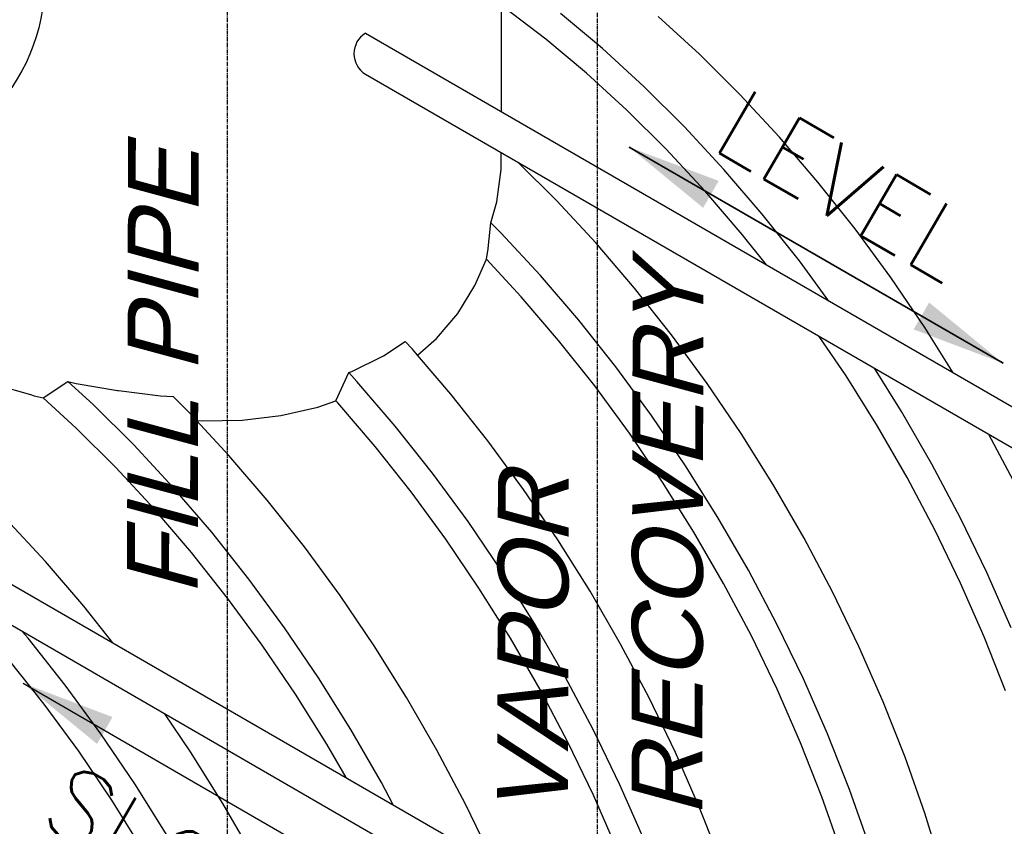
# Model space of a CAD drawing. Extents: x -17300 to -11339, y 1971 to 5059.
# Tile 54 of 81: x -13577 to -13452, y 3129 to 3232. Entities that reach past the tile are written whole.
import ezdxf
from ezdxf.enums import TextEntityAlignment as Align

# ---------------------------------------------------------------- set-up
doc = ezdxf.new("R2010")
doc.units = 0
doc.header["$MEASUREMENT"] = 0
doc.linetypes.add('CENTER1', pattern=[0.6625, 0.5, -0.075, 0.0125, -0.075])
doc.layers.get('0').update_dxf_attribs({"linetype": 'CONTINUOUS'})
for name, color, linetype in [('2946GM2$0$SHEET_NOTES', 3, 'CONTINUOUS'), ('ARNOTE', 3, 'CONTINUOUS'), ('CENTERLINE', 3, 'CENTER1'), ('PIPING-VENT-ISO', 3, 'CONTINUOUS'), ('TANK-SLOPE', 2, 'CONTINUOUS'), ('TEXT', 3, 'CONTINUOUS')]:
    doc.layers.add(name, color=color, linetype=linetype)
doc.styles.add('ISO1', font='SIMPFRAC.shx', dxfattribs={"width": 0.85, "oblique": 15})
doc.styles.add('SIMPFRAC', font='simpfrac')
doc.styles.add('SIMPLEX', font='simplex')
doc.dimstyles.new('DIM96', dxfattribs={"dimscale": 96, "dimtxt": 0.125, "dimasz": 0.125, "dimexe": 0.0625, "dimexo": 0.0625, "dimgap": 0.0625, "dimtad": 1, "dimdec": 4, "dimzin": 3, "dimdsep": 46, "dimlunit": 4, "dimtxsty": 'SIMPLEX', "dimcen": 0, "dimdle": 0.0625, "dimclrd": 3, "dimclre": 3, "dimclrt": 3, "dimadec": 0, "dimazin": 0, "dimtfac": 1, "dimtdec": 4, "dimtmove": 2, "dimatfit": 3, "dimfxl": 1, "dimfrac": 2, "dimtolj": 1, "dimtzin": 0, "dimarcsym": 0})

# ---------------------------------------------------------------- blocks, each defined once
blk = doc.blocks.new('KEY-DETAIL')
blk.add_line((-0.19113, 0), (0.19113, 0))
blk.add_circle((0, 0), 0.19113)
at = {"style": 'SIMPFRAC'}
for tag, p in [('DETAIL', (0, 0.1314)), ('SHEET', (0, -0.03584))]:
    blk.add_attdef(tag, text='', height=0.07812, dxfattribs=at).set_placement(p, align=Align.TOP_CENTER)
blk = doc.blocks.new('5-6 TANKS')
for p, q in [((75.637, 98.963), (75.637, 92.215)), ((78.459, 96.832), (75.827, 98.833)), ((82.064, 96.23), (79.39, 98.464)), ((88.231, 95.869), (85.599, 98.271)), ((81.06, 94.658), (78.459, 96.832)), ((84.695, 93.828), (82.064, 96.23)), ((90.809, 93.309), (88.231, 95.869)), ((83.62, 92.322), (81.06, 94.658)), ((87.274, 91.267), (84.695, 93.828)), ((93.324, 90.6), (90.809, 93.309)), ((86.127, 89.832), (83.62, 92.322)), ((89.789, 88.559), (87.274, 91.267)), ((95.766, 87.754), (93.324, 90.6)), ((75.637, 88.548), (75.637, 89.617)), ((88.573, 87.197), (86.127, 89.832)), ((79.142, 86.573), (76.686, 89.012)), ((75.356, 86.504), (75.637, 88.548)), ((92.23, 85.713), (89.789, 88.559)), ((98.124, 84.781), (95.766, 87.754)), ((90.948, 84.429), (88.573, 87.197)), ((74.971, 85.162), (75.356, 86.504)), ((81.657, 83.864), (79.142, 86.573)), ((74.797, 83.523), (74.971, 85.162)), ((75.606, 84.531), (74.971, 85.162)), ((94.589, 82.74), (92.23, 85.713)), ((78.121, 81.823), (75.606, 84.531)), ((100.391, 81.694), (98.124, 84.781)), ((92.491, 82.485), (90.948, 84.429)), ((74.694, 82.844), (74.795, 83.516)), ((74.795, 83.516), (74.797, 83.523)), ((84.098, 81.018), (81.657, 83.864)), ((73.965, 81.17), (74.694, 82.844)), ((76.906, 80.461), (74.694, 82.844)), ((96.458, 80.194), (94.589, 82.74)), ((80.563, 78.977), (78.121, 81.823)), ((102.556, 78.505), (100.391, 81.694)), ((72.87, 79.409), (73.965, 81.17)), ((86.457, 78.045), (84.098, 81.018)), ((79.281, 77.693), (76.906, 80.461)), ((71.525, 77.818), (72.87, 79.409)), ((82.921, 76.004), (80.563, 78.977)), ((104.355, 75.635), (102.556, 78.505)), ((68.142, 76.708), (69.522, 77.631)), ((69.99, 77.128), (69.522, 77.631)), ((70.318, 76.745), (71.525, 77.818)), ((81.575, 74.802), (79.281, 77.693)), ((88.723, 74.958), (86.457, 78.045)), ((97.553, 75.433), (95.843, 77.951)), ((70.318, 76.745), (69.99, 77.128)), ((66.142, 75.718), (68.142, 76.708)), ((72.431, 74.282), (70.318, 76.745)), ((85.188, 72.917), (82.921, 76.004)), ((101.076, 73.185), (99.361, 75.92)), ((65.116, 73.857), (65.935, 75.645)), ((65.935, 75.645), (66.142, 75.718)), ((66.454, 75.087), (65.935, 75.645)), ((99.552, 72.243), (97.553, 75.433)), ((43.305, 74.924), (45.714, 74.251)), ((46.51, 74.038), (48.09, 75.083)), ((48.09, 75.083), (48.615, 74.954)), ((49.694, 73.62), (48.09, 75.083)), ((48.615, 74.954), (51.242, 74.513)), ((51.242, 74.513), (51.306, 74.5)), ((51.306, 74.5), (53.983, 74.164)), ((68.896, 72.24), (66.454, 75.087)), ((83.779, 71.799), (81.575, 74.802)), ((90.889, 71.769), (88.723, 74.958)), ((45.714, 74.251), (45.938, 74.178)), ((45.938, 74.178), (46.51, 74.038)), ((48.618, 72.114), (46.51, 74.038)), ((53.983, 74.164), (54.768, 74.132)), ((55.807, 73.1), (54.768, 74.132)), ((63.964, 73.453), (65.116, 73.857)), ((65.239, 73.725), (65.116, 73.857)), ((74.79, 71.309), (72.431, 74.282)), ((52.272, 71.059), (49.694, 73.62)), ((61.633, 72.922), (63.964, 73.453)), ((67.614, 70.957), (65.239, 73.725)), ((56.265, 72.607), (55.807, 73.1)), ((56.265, 72.607), (56.292, 72.606)), ((58.322, 70.392), (56.265, 72.607)), ((56.292, 72.606), (56.615, 72.582)), ((56.615, 72.582), (59.175, 72.631)), ((59.175, 72.631), (61.633, 72.922)), ((87.353, 69.728), (85.188, 72.917)), ((103.014, 69.828), (101.076, 73.185)), ((51.125, 69.623), (48.618, 72.114)), ((71.254, 69.268), (68.896, 72.24)), ((101.437, 68.979), (99.552, 72.243)), ((85.885, 68.697), (83.779, 71.799)), ((92.944, 68.49), (90.889, 71.769)), ((108.361, 68.45), (106.625, 71.726)), ((54.787, 68.351), (52.272, 71.059)), ((69.908, 68.066), (67.614, 70.957)), ((77.056, 68.222), (74.79, 71.309)), ((60.764, 67.546), (58.322, 70.392)), ((53.572, 66.989), (51.125, 69.623)), ((89.409, 66.448), (87.353, 69.728)), ((104.826, 66.409), (103.014, 69.828)), ((73.521, 66.181), (71.254, 69.268)), ((103.199, 65.653), (101.437, 68.979)), ((57.228, 65.504), (54.787, 68.351)), ((87.885, 65.507), (85.885, 68.697)), ((94.882, 65.134), (92.944, 68.49)), ((72.112, 65.063), (69.908, 68.066)), ((79.221, 65.033), (77.056, 68.222)), ((55.946, 64.221), (53.572, 66.989)), ((63.122, 64.573), (60.764, 67.546)), ((46.655, 63.656), (44.14, 66.364)), ((91.346, 63.092), (89.409, 66.448)), ((106.505, 62.939), (104.826, 66.409)), ((75.686, 62.992), (73.521, 66.181)), ((59.587, 62.532), (57.228, 65.504)), ((89.769, 62.243), (87.885, 65.507)), ((96.694, 61.714), (94.882, 65.134)), ((104.833, 62.278), (103.199, 65.653)), ((65.389, 61.486), (63.122, 64.573)), ((74.218, 61.961), (72.112, 65.063)), ((81.277, 61.754), (79.221, 65.033)), ((58.24, 61.329), (55.946, 64.221)), ((49.097, 60.81), (46.655, 63.656)), ((77.741, 59.712), (75.686, 62.992)), ((93.158, 59.673), (91.346, 63.092)), ((108.045, 59.433), (106.505, 62.939)), ((61.853, 59.445), (59.587, 62.532)), ((91.532, 58.917), (89.769, 62.243)), ((106.331, 58.868), (104.833, 62.278)), ((67.554, 58.297), (65.389, 61.486)), ((76.217, 58.771), (74.218, 61.961)), ((83.215, 58.397), (81.277, 61.754)), ((98.373, 58.244), (96.694, 61.714)), ((50.944, 58.481), (49.097, 60.81)), ((60.445, 58.327), (58.24, 61.329)), ((79.679, 56.356), (77.741, 59.712)), ((94.838, 56.203), (93.158, 59.673)), ((45.561, 58.768), (45.183, 59.209)), ((64.019, 56.255), (61.853, 59.445)), ((93.165, 55.542), (91.532, 58.917)), ((107.688, 55.435), (106.331, 58.868)), ((47.92, 55.796), (45.561, 58.768)), ((62.551, 55.225), (60.445, 58.327)), ((69.61, 55.017), (67.554, 58.297)), ((78.102, 55.507), (76.217, 58.771)), ((85.027, 54.978), (83.215, 58.397)), ((99.914, 54.738), (98.373, 58.244)), ((46.573, 54.593), (44.279, 57.485)), ((81.491, 52.936), (79.679, 56.356)), ((50.186, 52.709), (47.92, 55.796)), ((66.074, 52.976), (64.019, 56.255)), ((96.378, 52.696), (94.838, 56.203)), ((64.55, 52.035), (62.551, 55.225)), ((79.865, 52.181), (78.102, 55.507)), ((94.664, 52.132), (93.165, 55.542)), ((48.778, 51.591), (46.573, 54.593)), ((71.547, 51.661), (69.61, 55.017)), ((86.706, 51.508), (85.027, 54.978)), ((101.309, 51.209), (99.914, 54.738)), ((55.887, 51.561), (54.247, 53.976)), ((52.351, 49.519), (50.186, 52.709)), ((68.012, 49.62), (66.074, 52.976)), ((83.171, 49.467), (81.491, 52.936)), ((97.773, 49.168), (96.378, 52.696)), ((65.771, 49.921), (64.55, 52.035)), ((81.498, 48.806), (79.865, 52.181)), ((96.02, 48.699), (94.664, 52.132)), ((50.884, 48.489), (48.778, 51.591)), ((57.942, 48.281), (55.887, 51.561)), ((73.359, 48.242), (71.547, 51.661)), ((88.246, 48.002), (86.706, 51.508)), ((102.553, 47.671), (101.309, 51.209)), ((54.407, 46.24), (52.351, 49.519)), ((68.77, 48.189), (68.012, 49.62)), ((84.711, 45.96), (83.171, 49.467)), ((99.017, 45.63), (97.773, 49.168)), ((52.883, 45.299), (50.884, 48.489)), ((59.88, 44.925), (57.942, 48.281)), ((75.039, 44.772), (73.359, 48.242)), ((82.996, 45.395), (81.498, 48.806)), ((97.23, 45.258), (96.02, 48.699)), ((89.641, 44.473), (88.246, 48.002)), ((103.641, 44.139), (102.553, 47.671))]:
    blk.add_line(p, q)

msp = doc.modelspace()

# ---------------------------------------------------------------- linework, layer by layer
at = {"layer": 'CENTERLINE', "color": 3, "linetype": 'CENTER1'}
for p, q in [((-13503.57, 3115.11), (-13503.57, 3266.94)), ((-13550.64, 3088.08), (-13550.64, 3239.77))]:
    msp.add_line(p, q, dxfattribs=at)
at = {"layer": 'PIPING-VENT-ISO'}
for p, q in [((-13533.1, 3229.84, 0), (-13394.75, 3149.97, 0)), ((-13533.09, 3224.64, 0), (-13431.96, 3166.25, 0)), ((-13625.76, 3187.36, 0), (-13512.01, 3121.68, 0)), ((-13625.75, 3182.16, 0), (-13516.71, 3119.2, 0))]:
    msp.add_line(p, q, dxfattribs=at)
msp.add_arc((-13531.5, 3227.24, 0), 3.05, 121.6007, 238.5298, dxfattribs=at)

# ---------------------------------------------------------------- block references
at = {"layer": '2946GM2$0$SHEET_NOTES'}
ref = msp.add_blockref('KEY-DETAIL', (-13597.99, 3236.56, 0), dxfattribs=dict(at, xscale=126.2697858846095, yscale=126.2697858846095, zscale=126.2697858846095))
ref.add_attrib('SHEET', 'GM5.0', dxfattribs={"layer": '0', "height": 9, "style": 'SIMPFRAC'}).set_placement((-13597.99, 3232.03, 0), align=Align.TOP_CENTER)
ref.add_attrib('DETAIL', '3', dxfattribs={"layer": '0', "height": 9, "style": 'SIMPFRAC'}).set_placement((-13597.99, 3253.15, 0), align=Align.TOP_CENTER)
at = {"layer": 'TANK-SLOPE', "xscale": 2, "yscale": 2, "zscale": 2}
msp.add_blockref('5-6 TANKS', (-13667.09, 3035.43, 0), dxfattribs=at)

# ---------------------------------------------------------------- texts
at = {"layer": 'ARNOTE', "style": 'ISO1', "oblique": 15, "text_generation_flag": 6, "width": 1.035276}
for s, p in [('FILL PIPE', (-13554.41, 3158.35, 0)), ('RECOVERY', (-13490.27, 3130.23, 0)), ('VAPOR', (-13507.35, 3130.23, 0))]:
    msp.add_text(s, height=9, rotation=269.8643, dxfattribs=at).set_placement(p)
at = {"layer": 'TEXT', "style": 'SIMPLEX'}
for s, p in [('LEVEL', (-13489.42, 3215.39, 0)), ('SLOPE', (-13574.87, 3129.59, 0))]:
    msp.add_text(s, height=9, rotation=329.7385, dxfattribs=at).set_placement(p)

# ---------------------------------------------------------------- leaders
at = {"layer": 'TEXT'}
for points in [[(-13499.56, 3215.37, 0), (-13452.02, 3187.92, 0)], [(-13452.02, 3187.92, 0), (-13499.56, 3215.37, 0)], [(-13576.62, 3147.26, 0), (-13529.08, 3119.81, 0)]]:
    msp.add_leader(points, dimstyle='DIM96', dxfattribs=at)

doc.saveas('drawing.dxf')
